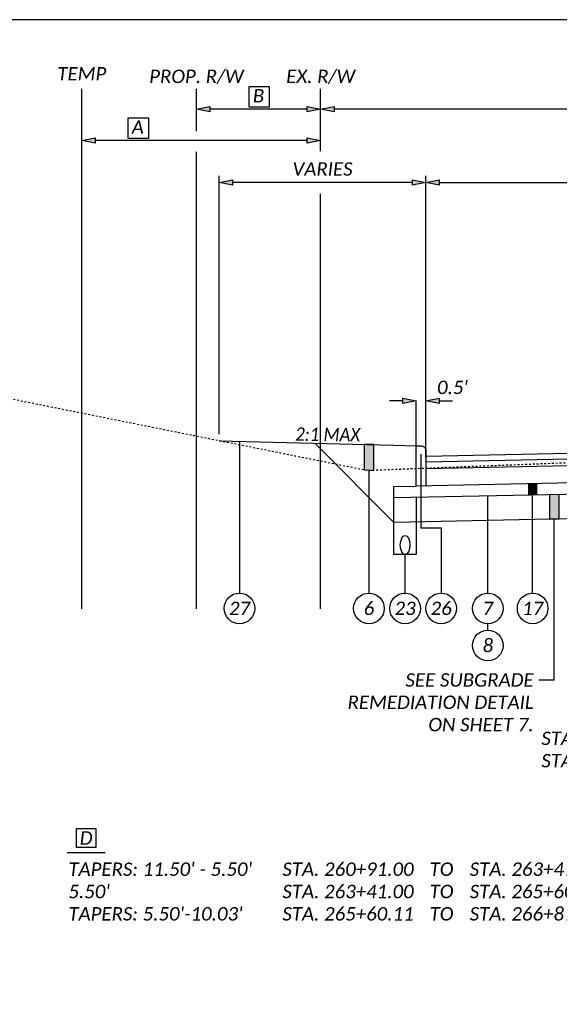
# Model space of a CAD drawing. Header units: feet. Extents: x 2141771 to 2142699, y 644421 to 645078.
# Tile 20 of 27: x 2142192 to 2142221, y 644889 to 644940. Entities that reach past the tile are written whole.
import ezdxf

# ---------------------------------------------------------------- set-up
doc = ezdxf.new("R2010")
doc.units = ezdxf.units.FT
doc.header["$MEASUREMENT"] = 0
doc.linetypes.add('OhDOT_USTN2', pattern=[0.11, 0.069, -0.041])
doc.layers.add('0_VIEW', color=7, linetype='Continuous', plot=False)
for name, color, linetype in [('RW_P_Esmt_TMP', 203, 'esmttmppr'), ('RW_P_Fee_RW', 203, 'rwpr'), ('RW_X_Fee_RW', 6, 'rwex'), ('SH_Text', 7, 'Continuous'), ('TX_P_5', 7, 'Continuous'), ('XS_P_Finished_Grade', 3, 'Continuous'), ('XS_X_Ground_Line', 3, 'OhDOT_USTN2')]:
    doc.layers.add(name, color=color, linetype=linetype)
doc.styles.add('P_Slanted_Normal', font='calibrii.ttf', dxfattribs={"height": 0.14})
doc.styles.add('Slanted-Normal', font='font31.shx', dxfattribs={"height": 0.14})
doc.styles.add('Straight-Normal', font='font30.shx', dxfattribs={"height": 0.14})
doc.linetypes.add('esmttmppr', pattern='A,3.05,-0.25,["TMP",Slanted-Normal,S=1,R=0,X=-0.19,Y=-0.07],-0.25,1.1', length=4.65)
doc.linetypes.add('rwex', pattern='A,0.85,-0.25,0.85,-0.25,0.85,-0.3,["R/W",Straight-Normal,S=1,R=0,X=-0.19,Y=-0.07],-0.3,0.85,-0.25', length=4.75)
doc.linetypes.add('rwpr', pattern='A,3.05,-0.3,["R/W",Slanted-Normal,S=1,R=0,X=-0.19,Y=-0.07],-0.3,1.1', length=4.75)
doc.dimstyles.new('Dec-1  Slanted', dxfattribs={"dimtxt": 0.14, "dimasz": 0.14, "dimexe": 0.07, "dimexo": 0.07, "dimgap": 0.07, "dimtad": 1, "dimdec": 1, "dimzin": 3, "dimdsep": 46, "dimtxsty": 'P_Slanted_Normal', "dimblk": 'Dim1', "dimcen": 0, "dimclrd": 95, "dimclre": 95, "dimclrt": 7, "dimadec": 1, "dimazin": 3, "dimtfac": 1, "dimtdec": 1, "dimtix": 1, "dimtofl": 0, "dimtmove": 1, "dimatfit": 3, "dimldrblk": 'Dim1', "dimfxl": 1, "dimtolj": 1, "dimtzin": 0, "dimlwd": -1, "dimlwe": -1, "dimarcsym": 0})

# ---------------------------------------------------------------- blocks, each defined once
blk = doc.blocks.new('Dim1')
h = blk.add_hatch(color=4)
h.dxf.hatch_style = 1
h.paths.add_polyline_path([(0, 0), (-1, -0.2), (-1, 0.2)])
at = {"color": 4}
blk.add_lwpolyline([(0, 0), (-1, -0.2), (-1, 0.2), (0, 0)], dxfattribs=at)
blk = doc.blocks.new('*D1028')
at = {"layer": 'Defpoints', "color": 0, "transparency": 16777216}
for p in [(2142213.535, 644920.183), (2142213.035, 644917.295), (2142213.535, 644917.295)]:
    blk.add_point(p, dxfattribs=at)
at = {"layer": 'TX_P_5', "color": 95, "linetype": 'Continuous', "transparency": 16777216}
for p, q in [((2142212.335, 644920.183), (2142211.635, 644920.183)), ((2142213.035, 644917.309), (2142213.035, 644920.197)), ((2142213.535, 644917.309), (2142213.535, 644920.197)), ((2142214.235, 644920.183), (2142214.935, 644920.183))]:
    blk.add_line(p, q, dxfattribs=at)
at = {"layer": 'TX_P_5', "color": 95, "transparency": 16777216, "xscale": 0.7000000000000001, "yscale": 0.7000000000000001, "zscale": 0.7000000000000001}
blk.add_blockref('Dim1', (2142213.035, 644920.183), dxfattribs=at)
at = {"layer": 'TX_P_5', "color": 95, "transparency": 16777216, "xscale": 0.7000000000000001, "yscale": 0.7000000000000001, "zscale": 0.7000000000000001, "rotation": 180}
blk.add_blockref('Dim1', (2142213.535, 644920.183), dxfattribs=at)
at = {"layer": 'TX_P_5', "color": 7, "transparency": 16777216, "insert": (2142214.935, 644920.891), "char_height": 0.7, "attachment_point": 5, "style": 'P_Slanted_Normal'}
blk.add_mtext("\\A1;0.5'", dxfattribs=at)
blk = doc.blocks.new('*D1029')
at = {"layer": 'Defpoints', "color": 0, "transparency": 16777216}
for p in [(2142231.035, 644931.6), (2142213.535, 644917.18), (2142231.035, 644917.18)]:
    blk.add_point(p, dxfattribs=at)
at = {"layer": 'TX_P_5', "color": 95, "linetype": 'Continuous', "transparency": 16777216}
for p, q in [((2142213.535, 644917.194), (2142213.535, 644931.614)), ((2142214.235, 644931.6), (2142230.335, 644931.6))]:
    blk.add_line(p, q, dxfattribs=at)
at = {"layer": 'TX_P_5', "color": 95, "transparency": 16777216, "xscale": 0.7000000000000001, "yscale": 0.7000000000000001, "zscale": 0.7000000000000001, "rotation": 180}
blk.add_blockref('Dim1', (2142213.535, 644931.6), dxfattribs=at)
at = {"layer": 'TX_P_5', "color": 95, "transparency": 16777216, "xscale": 0.7000000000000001, "yscale": 0.7000000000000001, "zscale": 0.7000000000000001}
blk.add_blockref('Dim1', (2142231.035, 644931.6), dxfattribs=at)
at = {"layer": 'TX_P_5', "color": 7, "transparency": 16777216, "insert": (2142222.285, 644932.307), "char_height": 0.7, "attachment_point": 5, "style": 'P_Slanted_Normal'}
blk.add_mtext('\\A1;C', dxfattribs=at)
blk = doc.blocks.new('*D1070')
at = {"layer": 'Defpoints', "color": 0, "transparency": 16777216}
for p in [(2142208.035, 644935.441), (2142238.035, 644935.441), (2142208.035, 644930.153)]:
    blk.add_point(p, dxfattribs=at)
at = {"layer": 'TX_P_5', "color": 95, "linetype": 'Continuous', "transparency": 16777216}
blk.add_line((2142237.335, 644935.441), (2142208.735, 644935.441), dxfattribs=at)
at = {"layer": 'TX_P_5', "color": 95, "transparency": 16777216, "xscale": 0.7000000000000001, "yscale": 0.7000000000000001, "zscale": 0.7000000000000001, "rotation": 180}
blk.add_blockref('Dim1', (2142208.035, 644935.441), dxfattribs=at)
at = {"layer": 'TX_P_5', "color": 95, "transparency": 16777216, "xscale": 0.7000000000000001, "yscale": 0.7000000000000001, "zscale": 0.7000000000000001}
blk.add_blockref('Dim1', (2142238.035, 644935.441), dxfattribs=at)
at = {"layer": 'TX_P_5', "color": 7, "transparency": 16777216, "insert": (2142223.035, 644936.15), "char_height": 0.7, "attachment_point": 5, "style": 'P_Slanted_Normal'}
blk.add_mtext("\\A1;30.0'", dxfattribs=at)
blk = doc.blocks.new('*D1074')
at = {"layer": 'Defpoints', "color": 0, "transparency": 16777216}
for p in [(2142202.728, 644931.6), (2142202.728, 644918.097), (2142213.535, 644917.295)]:
    blk.add_point(p, dxfattribs=at)
at = {"layer": 'TX_P_5', "color": 95, "linetype": 'Continuous', "transparency": 16777216}
for p, q in [((2142202.728, 644918.447), (2142202.728, 644931.95)), ((2142213.535, 644917.645), (2142213.535, 644931.95)), ((2142212.835, 644931.6), (2142203.428, 644931.6))]:
    blk.add_line(p, q, dxfattribs=at)
at = {"layer": 'TX_P_5', "color": 95, "transparency": 16777216, "xscale": 0.7000000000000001, "yscale": 0.7000000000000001, "zscale": 0.7000000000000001, "rotation": 180}
blk.add_blockref('Dim1', (2142202.728, 644931.6), dxfattribs=at)
at = {"layer": 'TX_P_5', "color": 95, "transparency": 16777216, "xscale": 0.7000000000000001, "yscale": 0.7000000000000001, "zscale": 0.7000000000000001}
blk.add_blockref('Dim1', (2142213.535, 644931.6), dxfattribs=at)
at = {"layer": 'TX_P_5', "color": 7, "transparency": 16777216, "insert": (2142208.132, 644932.309), "char_height": 0.7, "attachment_point": 5, "style": 'P_Slanted_Normal'}
blk.add_mtext('\\A1;VARIES', dxfattribs=at)
blk = doc.blocks.new('*D1113')
at = {"layer": 'Defpoints', "color": 0, "transparency": 16777216}
for p in [(2142201.535, 644935.441), (2142208.035, 644935.441), (2142201.535, 644930.127)]:
    blk.add_point(p, dxfattribs=at)
at = {"layer": 'TX_P_5', "color": 95, "linetype": 'Continuous', "transparency": 16777216}
blk.add_line((2142207.335, 644935.441), (2142202.235, 644935.441), dxfattribs=at)
at = {"layer": 'TX_P_5', "color": 95, "transparency": 16777216, "xscale": 0.7000000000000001, "yscale": 0.7000000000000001, "zscale": 0.7000000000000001, "rotation": 180}
blk.add_blockref('Dim1', (2142201.535, 644935.441), dxfattribs=at)
at = {"layer": 'TX_P_5', "color": 95, "transparency": 16777216, "xscale": 0.7000000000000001, "yscale": 0.7000000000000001, "zscale": 0.7000000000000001}
blk.add_blockref('Dim1', (2142208.035, 644935.441), dxfattribs=at)
at = {"layer": 'TX_P_5', "color": 7, "transparency": 16777216, "insert": (2142204.785, 644936.141), "char_height": 0.7, "attachment_point": 5, "style": 'P_Slanted_Normal'}
blk.add_mtext('\\A1;B', dxfattribs=at)
blk = doc.blocks.new('*D1116')
at = {"layer": 'Defpoints', "color": 0, "transparency": 16777216}
for p in [(2142195.535, 644933.801), (2142208.035, 644933.801), (2142195.535, 644928.699)]:
    blk.add_point(p, dxfattribs=at)
at = {"layer": 'TX_P_5', "color": 95, "linetype": 'Continuous', "transparency": 16777216}
blk.add_line((2142207.335, 644933.801), (2142196.235, 644933.801), dxfattribs=at)
at = {"layer": 'TX_P_5', "color": 95, "transparency": 16777216, "xscale": 0.7000000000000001, "yscale": 0.7000000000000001, "zscale": 0.7000000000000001, "rotation": 180}
blk.add_blockref('Dim1', (2142195.535, 644933.801), dxfattribs=at)
at = {"layer": 'TX_P_5', "color": 95, "transparency": 16777216, "xscale": 0.7000000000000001, "yscale": 0.7000000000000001, "zscale": 0.7000000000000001}
blk.add_blockref('Dim1', (2142208.035, 644933.801), dxfattribs=at)
at = {"layer": 'TX_P_5', "color": 7, "transparency": 16777216, "insert": (2142198.463, 644934.503), "char_height": 0.7, "attachment_point": 5, "style": 'P_Slanted_Normal'}
blk.add_mtext('\\A1;A', dxfattribs=at)

msp = doc.modelspace()

# ---------------------------------------------------------------- hatches: boundary and pattern name
at = {"layer": 'TX_P_5'}
for points in [[(2142210.311, 644917.912), (2142210.311, 644916.575), (2142210.811, 644916.553), (2142210.811, 644917.899)], [(2142220.007, 644915.28), (2142220.007, 644914.002), (2142220.508, 644914.012), (2142220.508, 644915.29)]]:
    msp.add_hatch(color=256, dxfattribs=at).paths.add_polyline_path(points)

# ---------------------------------------------------------------- linework, layer by layer
at = {"layer": '0_VIEW'}
msp.add_lwpolyline([(2142161.785, 644835.119), (2142314.285, 644835.119), (2142314.285, 644940.119), (2142161.785, 644940.119)], close=True, dxfattribs=at)
at = {"layer": 'RW_P_Esmt_TMP', "linetype": 'Continuous', "flags": 128}
msp.add_lwpolyline([(2142195.535, 644909.317), (2142195.535, 644936.512)], dxfattribs=at)
at = {"layer": 'RW_P_Fee_RW', "linetype": 'Continuous'}
for points in [[(2142201.535, 644934.295), (2142201.535, 644936.512)], [(2142201.535, 644909.317), (2142201.535, 644933.206)]]:
    msp.add_lwpolyline(points, dxfattribs=at)
at = {"layer": 'RW_X_Fee_RW', "linetype": 'Continuous'}
for points in [[(2142208.035, 644933.249), (2142208.035, 644936.512)], [(2142208.035, 644909.317), (2142208.035, 644931.007)]]:
    msp.add_lwpolyline(points, dxfattribs=at)
at = {"layer": 'SH_Text', "const_width": 0.5}
msp.add_lwpolyline([(2142219.126, 644915.262), (2142219.126, 644915.862)], dxfattribs=at)
at = {"layer": 'SH_Text'}
for points in [[(2142219.127, 644910.137), (2142219.126, 644915.262)], [(2142216.78, 644910.137), (2142216.78, 644915.209)], [(2142220.258, 644905.578), (2142220.257, 644914.007)], [(2142212.452, 644910.137), (2142212.452, 644912.15)], [(2142216.78, 644908.198), (2142216.78, 644908.537)], [(2142194.763, 644896.581), (2142196.763, 644896.581)]]:
    msp.add_lwpolyline(points, dxfattribs=at)
msp.add_lwpolyline([(2142195.263, 644897.831), (2142196.263, 644897.831), (2142196.263, 644896.831), (2142195.263, 644896.831)], close=True, dxfattribs=at)
for centre in [(2142203.789, 644909.337), (2142212.452, 644909.337), (2142214.339, 644909.337), (2142216.78, 644909.337), (2142219.127, 644909.337), (2142216.78, 644907.398)]:
    msp.add_circle(centre, 0.8, dxfattribs=at)
at = {"layer": 'TX_P_5'}
for points in [[(2142204.288, 644936.627), (2142205.339, 644936.627), (2142205.339, 644935.549), (2142204.288, 644935.549)], [(2142197.967, 644934.988), (2142199.018, 644934.988), (2142199.018, 644933.909), (2142197.967, 644933.909)], [(2142210.311, 644917.912), (2142210.311, 644916.575), (2142210.811, 644916.553), (2142210.811, 644917.899)], [(2142220.007, 644915.28), (2142220.007, 644914.002), (2142220.508, 644914.012), (2142220.508, 644915.29)]]:
    msp.add_lwpolyline(points, close=True, dxfattribs=at)
at = {"layer": 'TX_P_5', "flags": 128}
for points in [[(2142203.789, 644918.071), (2142203.789, 644910.137)], [(2142213.279, 644917.401), (2142213.279, 644913.558), (2142214.339, 644913.558), (2142214.339, 644910.137)], [(2142210.561, 644916.564), (2142210.561, 644910.137)], [(2142220.258, 644905.578), (2142219.455, 644905.578)]]:
    msp.add_lwpolyline(points, dxfattribs=at)
at = {"layer": 'TX_P_5'}
msp.add_circle((2142210.561, 644909.337), 0.8, dxfattribs=at)
at = {"layer": 'XS_P_Finished_Grade'}
for p, q in [((2142202.728, 644918.097), (2142211.868, 644917.874)), ((2142211.868, 644917.874), (2142213.035, 644917.845)), ((2142227.035, 644915.426), (2142211.868, 644915.11)), ((2142227.035, 644914.148), (2142211.868, 644913.832))]:
    msp.add_line(p, q, dxfattribs=at)
for points in [[(2142211.868, 644913.832), (2142207.726, 644917.975)], [(2142213.535, 644917.295), (2142231.035, 644917.66)], [(2142213.535, 644917.005), (2142231.035, 644917.37)], [(2142213.535, 644916.645), (2142231.035, 644917.01)], [(2142213.035, 644915.134), (2142213.035, 644912.15), (2142211.868, 644912.15), (2142211.868, 644915.71), (2142213.035, 644915.734)]]:
    msp.add_lwpolyline(points, dxfattribs=at)
msp.add_lwpolyline([(2142227.035, 644916.026), (2142213.035, 644915.734), (2142213.035, 644917.845), (2142213.285, 644917.845, -0.414214), (2142213.535, 644917.595), (2142213.535, 644915.745)], format="xyb", dxfattribs=at)
msp.add_ellipse((2142212.452, 644912.65), major_axis=(0, 0.5), ratio=0.5, dxfattribs=at)
at = {"layer": 'XS_X_Ground_Line'}
msp.add_lwpolyline([(2142222.035, 644916.985), (2142210.484, 644916.54), (2142187.535, 644921.146)], dxfattribs=at)

# ---------------------------------------------------------------- texts
at = {"layer": 'RW_P_Esmt_TMP', "insert": (2142195.535, 644936.94), "char_height": 0.7, "width": 12, "attachment_point": 8, "style": 'P_Slanted_Normal'}
msp.add_mtext('TEMP', dxfattribs=at)
at = {"layer": 'RW_P_Fee_RW', "insert": (2142201.535, 644936.76), "char_height": 0.7, "width": 12, "attachment_point": 8, "style": 'P_Slanted_Normal'}
msp.add_mtext('PROP. R/W', dxfattribs=at)
at = {"layer": 'RW_X_Fee_RW', "insert": (2142208.035, 644936.76), "char_height": 0.7, "width": 12, "attachment_point": 8, "style": 'P_Slanted_Normal'}
msp.add_mtext('EX. R/W', dxfattribs=at)
at = {"layer": 'SH_Text', "char_height": 0.7, "style": 'P_Slanted_Normal'}
for s, insert, width, attachment_point in [('27', (2142203.789, 644909.337), 39.25303, 5), ('23', (2142212.452, 644909.337), 39.25303, 5), ('26', (2142214.339, 644909.337), 39.25303, 5), ('7', (2142216.78, 644909.337), 39.25303, 5), ('8', (2142216.78, 644907.398), 39.25303, 5), ('D', (2142195.763, 644897.331), 1.33688, 5), ("\\pxt16,27,30;TAPERS: 11.50' - 5.50'^ISTA. 260+91.00^ITO^ISTA. 263+41.00\\P5.50' ^ISTA. 263+41.00^ITO^ISTA. 265+60.11\\PTAPERS: 5.50'-10.03'^ISTA. 265+60.11^ITO^ISTA. 266+81.00", (2142194.835, 644896.051), 46.70744, 1)]:
    msp.add_mtext(s, dxfattribs=dict(at, insert=insert, width=width, attachment_point=attachment_point))
at = {"layer": 'SH_Text', "insert": (2142219.127, 644909.337), "char_height": 0.7, "width": 39.25303, "attachment_point": 5, "rotation": 0.003, "style": 'P_Slanted_Normal'}
msp.add_mtext('17', dxfattribs=at)
at = {"layer": 'TX_P_5', "char_height": 0.7, "style": 'P_Slanted_Normal'}
for s, insert, width, attachment_point, rotation in [('{\\W0.9;2:1 MAX}', (2142208.398, 644918.075), 5.27007, 8, 359.3146), ('6', (2142210.561, 644909.337), 39.25303, 5, 0.003)]:
    msp.add_mtext(s, dxfattribs=dict(at, insert=insert, width=width, attachment_point=attachment_point, rotation=rotation))
for s, insert, width, attachment_point in [('\\pxt28;SEE SUBGRADE REMEDIATION DETAIL\\PON SHEET 7.^I', (2142219.179, 644905.945), 12.76808, 3), ("\\pxt11,14,25,28;STA. 260+91.00 ^ITO^I STA. 266+00.00^I=^I509.00'\\P\\pt11,14,25,28,34;STA. 266+00.00^ITO^ISTA. 26{\\L7+01.70^I=^I101.70' }^I(HIGHLAND INTERSECTION)\\P\\pt11,19,25,28;^I^ITOTAL^I=^I610.70'\\P\\pt11,14,34;^I^I^I", (2142219.586, 644902.894), 62.56338, 1)]:
    msp.add_mtext(s, dxfattribs=dict(at, insert=insert, width=width, attachment_point=attachment_point))

# ---------------------------------------------------------------- dimensions: what is measured, and where the dimension line sits
at = {"layer": 'TX_P_5'}
for base, p1, p2, text, override, picture, middle in [((2142201.535, 644935.441), (2142208.035, 644935.441), (2142201.535, 644930.127), 'B', {"dimpost": "'", "dimse1": 1, "dimse2": 1}, '*D1113', (2142204.785, 644936.141)), ((2142202.728, 644931.6), (2142213.535, 644917.295), (2142202.728, 644918.097), 'VARIES', {"dimpost": "'"}, '*D1074', (2142208.132, 644932.309))]:
    dim = msp.add_linear_dim(base=base, p1=p1, p2=p2, text=text, dimstyle='Dec-1  Slanted', override=override, dxfattribs=at)
    dim.commit()
    dim.dimension.update_dxf_attribs({"geometry": picture, "text_midpoint": middle})
dim = msp.add_linear_dim(base=(2142208.035, 644935.441), p1=(2142238.035, 644935.441), p2=(2142208.035, 644930.153), dimstyle='Dec-1  Slanted', override={"dimpost": "'", "dimse1": 1, "dimse2": 1}, dxfattribs=at)
dim.commit()
dim.dimension.update_dxf_attribs({"geometry": '*D1070', "text_midpoint": (2142223.035, 644936.15)})
dim = msp.add_linear_dim(base=(2142195.535, 644933.801), p1=(2142208.035, 644933.801), p2=(2142195.535, 644928.699), text='A', dimstyle='Dec-1  Slanted', override={"dimpost": "'", "dimse1": 1, "dimse2": 1, "dimtmove": 2}, dxfattribs=at)
dim.commit()
dim.dimension.update_dxf_attribs({"geometry": '*D1116', "text_midpoint": (2142198.463, 644934.503), "dimtype": 160})
dim = msp.add_aligned_dim(p1=(2142213.535, 644917.18), p2=(2142231.035, 644917.18), distance=14.42, text='C', dimstyle='Dec-1  Slanted', override={"dimscale": 0, "dimtxt": 0.14, "dimexe": 0.0028, "dimexo": 0.0028, "dimgap": 0.07, "dimpost": "'", "dimse2": 1}, dxfattribs=at)
dim.commit()
dim.dimension.update_dxf_attribs({"geometry": '*D1029', "text_midpoint": (2142222.285, 644932.307)})
dim = msp.add_linear_dim(base=(2142213.535, 644920.183), p1=(2142213.035, 644917.295), p2=(2142213.535, 644917.295), angle=0, dimstyle='Dec-1  Slanted', override={"dimscale": 0, "dimtxt": 0.14, "dimasz": 0.14, "dimexe": 0.0028, "dimexo": 0.0028, "dimgap": 0.07, "dimpost": "'", "dimcen": 0, "dimtix": 1, "dimtofl": 0, "dimtmove": 1, "dimatfit": 3}, dxfattribs=at)
dim.commit()
dim.dimension.update_dxf_attribs({"geometry": '*D1028', "text_midpoint": (2142214.935, 644920.183), "dimtype": 161})

doc.saveas('drawing.dxf')
